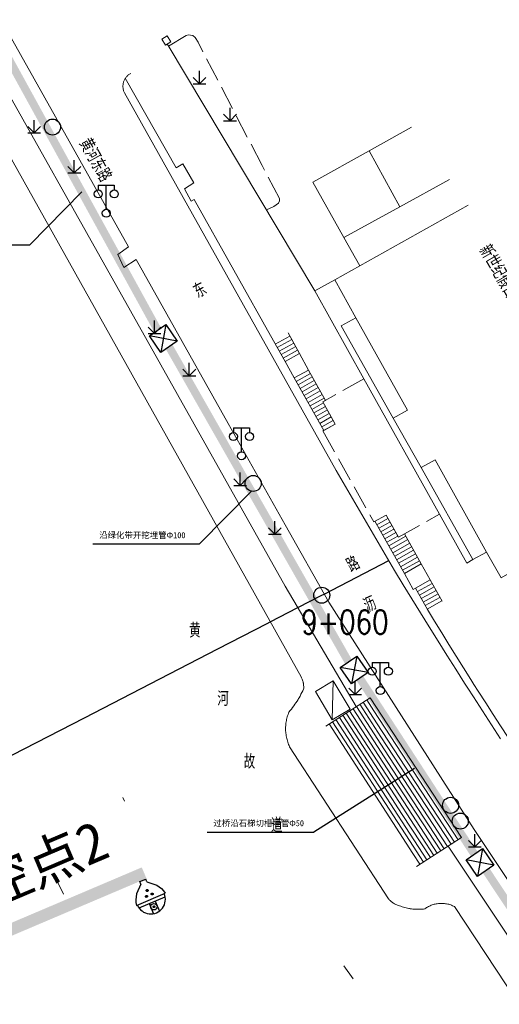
# Model space of a CAD drawing. Extents: x 39527407 to 39530665, y 3786466 to 3790957.
# Tile 50 of 113: x 39529753 to 39529813, y 3787397 to 3787519. Entities that reach past the tile are written whole.
import ezdxf
from ezdxf.enums import TextEntityAlignment as Align

# ---------------------------------------------------------------- set-up
doc = ezdxf.new("R2010")
doc.units = 0
doc.linetypes.add('X0', pattern=[4, 3, -1])
doc.layers.get('0').update_dxf_attribs({"linetype": 'CONTINUOUS'})
for name, color, linetype in [('04-安保监控', 4, 'CONTINUOUS'), ('DLSS', 4, 'CONTINUOUS'), ('JCDL_DMX_F', 30, 'CONTINUOUS'), ('JCDL_JMDD_F', 231, 'CONTINUOUS'), ('JCDL_JMDX_F', 231, 'CONTINUOUS'), ('JCDL_JT_ZJ', 100, 'CONTINUOUS'), ('JCDL_JTD_F', 100, 'CONTINUOUS'), ('JCDL_SX_ZJ', 5, 'CONTINUOUS'), ('JCDL_SXX_F', 5, 'CONTINUOUS'), ('JMD', 6, 'CONTINUOUS'), ('SXSS', 5, 'CONTINUOUS'), ('ZBTZ', 3, 'CONTINUOUS'), ('断面线', 2, 'CONTINUOUS'), ('水面监控', 7, 'CONTINUOUS'), ('综合管网', 1, 'CONTINUOUS')]:
    doc.layers.add(name, color=color, linetype=linetype)
for name, color, linetype, lineweight in [('JCDL_JMDX', 1, 'CONTINUOUS', 0), ('JCDL_ZBX_F', 7, 'CONTINUOUS', 0), ('TEXTL_ZJ', 7, 'CONTINUOUS', 0)]:
    doc.layers.add(name, color=color, linetype=linetype, lineweight=lineweight)
doc.styles.add('HT', font='simhei.ttf')
doc.styles.add('HZ', font='rs', dxfattribs={"width": 0.8, "bigfont": 'hztxt'})
doc.styles.get("Standard").update_dxf_attribs({"font": 'txt', "width": 1.1})
doc.linetypes.add('X19', pattern='A,4.5,[145,symbolx.shx,S=1,R=0,X=0,Y=1],4.5,-0.5,[146,symbolx.shx,S=1,R=0,X=0,Y=0],-0.5', length=10)
doc.linetypes.add('X35', pattern='A,2,[150,AAA.SHX,S=1,R=0,X=0,Y=1],2,[177,AAA.SHX,S=1,R=0,X=0,Y=0.8],1e-09', length=4)

# ---------------------------------------------------------------- blocks, each defined once
blk = doc.blocks.new('5820000')
at = {"color": 0, "linetype": 'Continuous'}
blk.add_circle((0, 0), 1, dxfattribs=at)
blk = doc.blocks.new('9530003')
at = {"color": 0}
for p, q in [((0, 0), (0, 1.6)), ((-0.8, 0), (0.8, 0))]:
    blk.add_line(p, q, dxfattribs=at)
at = {"color": 0, "linetype": 'Continuous'}
for points in [[(0, 0), (-0.8, 0.8)], [(0, 0), (0.8, 0.8)]]:
    blk.add_lwpolyline(points, dxfattribs=at)
blk = doc.blocks.new('3521000')
at = {"color": 0}
for p, q in [((-1, 3.5), (1, 3.5)), ((0, 0.5), (0, 3.5))]:
    blk.add_line(p, q, dxfattribs=at)
at = {"color": 0, "linetype": 'Continuous', "flags": 128}
for points in [[(-1, 3.5), (-1, 2.9)], [(1, 3.5), (1, 2.9)]]:
    blk.add_lwpolyline(points, dxfattribs=at)
at = {"color": 0}
for centre in [(-1, 2.4), (1, 2.4), (0, 0)]:
    blk.add_circle(centre, 0.5, dxfattribs=at)
blk = doc.blocks.new('弱电井')
at = {"layer": '综合管网', "linetype": 'Continuous', "lineweight": 30}
for p, q in [((39505996.61, 3778252.25), (39506001.85, 3778241.73)), ((39506004.49, 3778249.61), (39505993.97, 3778244.37))]:
    blk.add_line(p, q, dxfattribs=at)
blk.add_lwpolyline([(39505996.61, 3778252.25), (39506004.49, 3778249.61), (39506001.85, 3778241.73), (39505993.97, 3778244.37)], close=True, dxfattribs=at)
blk = doc.blocks.new('A$C2CD672AE')
at = {"layer": '04-安保监控', "color": 6}
for p, q in [((3.16, 8.38), (1.14, 6.57)), ((3.16, 8.38), (3.16, 9.15)), ((3.16, 9.15), (4.84, 9.15)), ((4.84, 8.38), (4.84, 9.15)), ((4.84, 8.38), (6.85, 6.57)), ((0.34, 5.24), (0.1, 4.53)), ((1.14, 6.57), (0.34, 5.24)), ((6.85, 6.57), (7.66, 5.24)), ((7.66, 5.24), (7.9, 4.53)), ((0.1, 4.53), (0, 3.79)), ((0, 3.79), (8, 3.79)), ((0.31, 2.95), (7.69, 2.95)), ((3.16, 2.95), (3.16, 0.09)), ((4.84, 2.95), (4.84, 0.09)), ((7.9, 4.53), (8, 3.79))]:
    blk.add_line(p, q, dxfattribs=at)
for centre, major_axis, start_param, end_param in [((3.26, 4.93), (0.188, 0.188), 6.28318530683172, 12.5663706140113), ((4.02, 6.27), (0.188, 0.188), 3.141593, 9.424778), ((4.85, 4.94), (0.188, 0.188), 3.141593, 9.424778), ((4, 3.79), (2.68, 2.68), 2.356194, 5.497787), ((4, 1.71), (0.595, 0.595), 5.497787, 11.780972), ((4, 1.71), (0.161, 0.161), 5.497787, 11.780972)]:
    blk.add_ellipse(centre, major_axis=major_axis, ratio=1, start_param=start_param, end_param=end_param, dxfattribs=at)
for points in [[(3.12, 5.16), (3.39, 5.16), (3.03, 5.07), (3.49, 5.07)], [(3.26, 5.2), (3.26, 5.2), (3.12, 5.16), (3.39, 5.16)], [(3.79, 6.4), (4.25, 6.4), (3.76, 6.27), (4.29, 6.27)], [(3.79, 6.13), (4.25, 6.14), (3.76, 6.27), (4.29, 6.27)], [(3.89, 6.5), (4.16, 6.5), (3.79, 6.4), (4.25, 6.4)], [(3.89, 6.04), (4.16, 6.04), (3.79, 6.13), (4.25, 6.14)], [(4.02, 6.53), (4.02, 6.53), (3.89, 6.5), (4.16, 6.5)], [(4.02, 6), (4.02, 6), (3.89, 6.04), (4.16, 6.04)], [(4.72, 5.17), (4.99, 5.17), (4.62, 5.07), (5.08, 5.07)], [(4.85, 5.2), (4.85, 5.2), (4.72, 5.17), (4.99, 5.17)], [(3.03, 5.07), (3.49, 5.07), (2.99, 4.93), (3.52, 4.93)], [(3.03, 4.8), (3.49, 4.8), (2.99, 4.93), (3.52, 4.93)], [(3.12, 4.7), (3.39, 4.7), (3.03, 4.8), (3.49, 4.8)], [(3.26, 4.67), (3.26, 4.67), (3.12, 4.7), (3.39, 4.7)], [(4.62, 5.07), (5.08, 5.07), (4.59, 4.94), (5.12, 4.94)], [(4.62, 4.8), (5.09, 4.81), (4.59, 4.94), (5.12, 4.94)], [(4.72, 4.71), (4.99, 4.71), (4.62, 4.8), (5.09, 4.81)], [(4.86, 4.67), (4.86, 4.67), (4.72, 4.71), (4.99, 4.71)]]:
    blk.add_solid(points, dxfattribs=at)

msp = doc.modelspace()

# ---------------------------------------------------------------- linework, layer by layer
at = {"layer": 'DLSS', "color": 9, "linetype": 'Continuous', "lineweight": 20, "elevation": -38.58}
for points in [[(39529727.628, 3787559.84272), (39529766.35199, 3787490.93972), (39529765.02069, 3787490.00386), (39529765.77339, 3787488.3635), (39529767.287, 3787489.38972), (39529778.768, 3787468.95171), (39529785.895, 3787456.30172), (39529791.315, 3787446.66872), (39529809.4182, 3787418.35889), (39529830.07498, 3787387.42772)], [(39529766.63999, 3787512.57472), (39529766.55687, 3787512.52978), (39529766.47642, 3787512.48021), (39529766.39867, 3787512.4265), (39529766.32383, 3787512.36881), (39529766.25211, 3787512.30728), (39529766.1837, 3787512.24209), (39529766.11879, 3787512.17341), (39529766.05755, 3787512.10144), (39529766.00016, 3787512.02637), (39529765.95399, 3787511.95871), (39529765.94677, 3787511.9484), (39529765.89753, 3787511.86774), (39529765.85256, 3787511.78463), (39529765.81201, 3787511.69928), (39529765.77596, 3787511.61193), (39529765.74453, 3787511.52281), (39529765.71779, 3787511.43217), (39529765.69583, 3787511.34026), (39529765.6787, 3787511.24733), (39529765.66645, 3787511.15363), (39529765.65911, 3787511.05942), (39529765.6567, 3787510.96495), (39529765.65923, 3787510.87049), (39529765.6667, 3787510.77628), (39529765.67907, 3787510.6826), (39529765.69632, 3787510.58969), (39529765.7184, 3787510.49781), (39529765.74525, 3787510.40721), (39529765.7768, 3787510.31813), (39529765.81296, 3787510.23082), (39529765.854, 3787510.14571), (39529792.222, 3787463.10172), (39529799.501, 3787450.62372), (39529800.5771, 3787448.86269), (39529801.658, 3787447.10459), (39529802.74331, 3787445.34921), (39529803.83302, 3787443.59657), (39529804.92713, 3787441.84666), (39529806.02563, 3787440.09952), (39529807.12852, 3787438.35513), (39529808.23578, 3787436.61352), (39529808.65099, 3787435.96372), (39529809.34742, 3787434.8747), (39529810.46341, 3787433.13867), (39529811.58377, 3787431.40545), (39529812.70847, 3787429.67505)]]:
    msp.add_lwpolyline(points, dxfattribs=at)
at = {"layer": 'JCDL_DMX_F', "color": 9, "linetype": 'X35', "lineweight": 0, "elevation": -38.58}
for points in [[(39529794.73008, 3787433.66829), (39529785.856, 3787448.68971), (39529728.36, 3787550.95371)], [(39529784.418, 3787479.23072), (39529774.553, 3787496.85271), (39529774.14542, 3787496.62878), (39529773.31299, 3787498.18972), (39529774.48882, 3787498.93564), (39529773.13499, 3787501.29771), (39529772.31087, 3787500.79151), (39529765.95399, 3787511.95871)], [(39529832.843, 3787401.03762), (39529820.29537, 3787419.84712), (39529819.33524, 3787421.26623), (39529818.37919, 3787422.68807), (39529817.42692, 3787424.11245), (39529816.47841, 3787425.53935), (39529815.53369, 3787426.96875), (39529814.59276, 3787428.40064), (39529813.65562, 3787429.83503), (39529812.72228, 3787431.27189), (39529811.79275, 3787432.71121), (39529810.86704, 3787434.153), (39529809.94514, 3787435.59723), (39529809.40581, 3787436.44677), (39529809.02708, 3787437.04389), (39529808.11285, 3787438.49298), (39529807.20246, 3787439.94449), (39529806.29592, 3787441.39841), (39529805.39323, 3787442.85471), (39529804.49439, 3787444.31341), (39529803.59975, 3787445.77468)], [(39529825.42777, 3787387.42772), (39529806.17767, 3787416.28089)]]:
    msp.add_lwpolyline(points, dxfattribs=at)
at = {"layer": 'JCDL_JMDX', "color": 9, "linetype": 'X19', "lineweight": 0, "elevation": -38.58}
msp.add_lwpolyline([(39529771.14867, 3787516.23048), (39529789.585, 3787485.46171)], dxfattribs=at)
at = {"layer": 'JCDL_JMDX', "color": 9, "linetype": 'Continuous', "lineweight": 0, "elevation": -38.58}
for points in [[(39529786.47, 3787479.84659), (39529784.63869, 3787478.83897)], [(39529787.67516, 3787477.65625), (39529786.25325, 3787480.24052)], [(39529785.86578, 3787476.66069), (39529784.418, 3787479.23072)], [(39529786.71103, 3787479.40852), (39529784.88411, 3787478.40331)], [(39529786.95206, 3787478.97045), (39529785.12953, 3787477.96766)], [(39529787.1931, 3787478.53238), (39529785.37494, 3787477.532)], [(39529787.43413, 3787478.09432), (39529785.62036, 3787477.09635)], [(39529785.86578, 3787476.66069), (39529787.67516, 3787477.65625)], [(39529787.67516, 3787477.65625), (39529788.78599, 3787475.59347)], [(39529787.01689, 3787474.61731), (39529785.86578, 3787476.66069)], [(39529788.78599, 3787475.59347), (39529787.01689, 3787474.61731)], [(39529787.25705, 3787474.19099), (39529789.01532, 3787475.18147)], [(39529790.88629, 3787471.82016), (39529788.78599, 3787475.59347)], [(39529790.69273, 3787468.09212), (39529787.01689, 3787474.61731)], [(39529787.50245, 3787473.75535), (39529789.2585, 3787474.74458)], [(39529787.74786, 3787473.31972), (39529789.50168, 3787474.3077)], [(39529787.99327, 3787472.88409), (39529789.74486, 3787473.87081)], [(39529788.23867, 3787472.44845), (39529789.98804, 3787473.43392)], [(39529788.48408, 3787472.01282), (39529790.23122, 3787472.99704)], [(39529788.72948, 3787471.57719), (39529790.4744, 3787472.56015)], [(39529788.97489, 3787471.14156), (39529790.71757, 3787472.12326)], [(39529789.22029, 3787470.70592), (39529790.6461, 3787471.50913)], [(39529790.57081, 3787471.64394), (39529790.88629, 3787471.82016)], [(39529792.11191, 3787468.8848), (39529790.57081, 3787471.64394)], [(39529789.4657, 3787470.27029), (39529790.88992, 3787471.0726)], [(39529789.7111, 3787469.83466), (39529791.13374, 3787470.63607)], [(39529789.95651, 3787469.39902), (39529791.37756, 3787470.19955)], [(39529790.20192, 3787468.96339), (39529791.62138, 3787469.76302)], [(39529790.44732, 3787468.52776), (39529791.8652, 3787469.32649)], [(39529790.69273, 3787468.09212), (39529792.11191, 3787468.8848)], [(39529797.07242, 3787456.76724), (39529800.731, 3787450.27271)], [(39529797.31782, 3787456.33161), (39529798.6913, 3787457.10533)], [(39529797.56323, 3787455.89598), (39529798.93512, 3787456.66881)], [(39529798.45028, 3787457.53685), (39529799.99122, 3787454.77802)], [(39529797.80863, 3787455.46034), (39529799.17894, 3787456.23228)], [(39529798.05404, 3787455.02471), (39529799.42276, 3787455.79576)], [(39529798.29945, 3787454.58908), (39529799.66658, 3787455.35923)], [(39529798.54485, 3787454.15345), (39529799.91041, 3787454.92271)], [(39529798.79026, 3787453.71781), (39529800.90756, 3787454.91056)], [(39529799.03567, 3787453.28218), (39529801.15138, 3787454.47403)], [(39529799.28107, 3787452.84655), (39529801.3952, 3787454.03751)], [(39529799.99122, 3787454.77802), (39529800.74609, 3787455.19965)], [(39529800.74609, 3787455.19965), (39529802.84005, 3787451.45073)], [(39529799.52648, 3787452.41092), (39529801.63903, 3787453.60098)], [(39529799.77188, 3787451.97528), (39529801.88285, 3787453.16446)], [(39529800.01729, 3787451.53965), (39529802.12667, 3787452.72793)], [(39529800.2627, 3787451.10402), (39529802.37049, 3787452.29141)], [(39529800.5081, 3787450.66839), (39529802.61431, 3787451.85488)], [(39529800.731, 3787450.27271), (39529802.84005, 3787451.45073)], [(39529802.84005, 3787451.45073), (39529803.9514, 3787449.461)], [(39529801.84236, 3787448.28298), (39529800.731, 3787450.27271)], [(39529803.9514, 3787449.461), (39529802.114, 3787448.43472)], [(39529803.9514, 3787449.461), (39529805.43717, 3787446.80095)], [(39529802.114, 3787448.43472), (39529801.84236, 3787448.28298)], [(39529802.114, 3787448.43472), (39529803.59975, 3787445.77468)], [(39529802.35782, 3787447.9982), (39529804.19522, 3787449.02447)], [(39529802.60163, 3787447.56167), (39529804.43904, 3787448.58795)], [(39529802.84545, 3787447.12515), (39529804.68286, 3787448.15143)], [(39529803.08927, 3787446.68863), (39529804.92668, 3787447.7149)], [(39529803.33309, 3787446.2521), (39529805.1705, 3787447.27838)], [(39529803.57691, 3787445.81558), (39529805.41432, 3787446.84186)], [(39529791.74628, 3787432.02982), (39529791.87499, 3787436.88872)], [(39529790.92799, 3787431.24572), (39529796.465, 3787434.77371)], [(39529796.03908, 3787434.50233), (39529796.91, 3787433.15694), (39529807.42015, 3787417.07972)], [(39529796.465, 3787434.77371), (39529807.85099, 3787417.35672)], [(39529794.33538, 3787433.41679), (39529798.69, 3787426.68986), (39529805.69677, 3787415.97171)], [(39529794.76131, 3787433.68818), (39529798.245, 3787428.30663), (39529806.12761, 3787416.24871)], [(39529795.18723, 3787433.95956), (39529797.8, 3787429.9234), (39529806.55846, 3787416.52571)], [(39529795.61315, 3787434.23095), (39529797.355, 3787431.54017), (39529806.9893, 3787416.80271)], [(39529792.20576, 3787432.05987), (39529800.915, 3787418.60602), (39529803.54254, 3787414.58671)], [(39529792.63169, 3787432.33126), (39529800.47, 3787420.22279), (39529803.97338, 3787414.86371)], [(39529793.05761, 3787432.60264), (39529800.025, 3787421.83956), (39529804.40423, 3787415.14071)], [(39529793.48353, 3787432.87402), (39529799.58, 3787423.45633), (39529804.83507, 3787415.41771)], [(39529793.90946, 3787433.14541), (39529799.135, 3787425.0731), (39529805.26592, 3787415.69471)], [(39529791.35391, 3787431.51711), (39529801.805, 3787415.37248), (39529802.68085, 3787414.03271)], [(39529791.77984, 3787431.78849), (39529801.36, 3787416.98925), (39529803.11169, 3787414.30971)], [(39529802.25, 3787413.75571), (39529807.85099, 3787417.35672)]]:
    msp.add_lwpolyline(points, dxfattribs=at)
at = {"layer": 'JCDL_JMDX', "color": 9, "linetype": 'X0', "lineweight": 0, "elevation": -38.58}
msp.add_lwpolyline([(39529795.70205, 3787474.50999), (39529790.57081, 3787471.64394), (39529792.11191, 3787468.8848), (39529790.581, 3787468.02971), (39529796.91937, 3787456.68176), (39529798.45028, 3787457.53685), (39529799.99122, 3787454.77802), (39529805.12247, 3787457.64407)], dxfattribs=at)
at = {"layer": 'JCDL_JMDX_F', "color": 9, "linetype": 'Continuous', "lineweight": 0, "elevation": -38.58}
msp.add_lwpolyline([(39529770.4964, 3787516.83696), (39529770.942, 3787516.10471), (39529771.60705, 3787516.50941), (39529771.16147, 3787517.24166), (39529770.4964, 3787516.83696)], dxfattribs=at)
at = {"layer": 'JCDL_SXX_F', "color": 9, "linetype": 'Continuous', "lineweight": 0, "elevation": -38.58}
for points in [[(39529765.83481, 3787421.89924), (39529765.62284, 3787422.35208)], [(39529793.19918, 3787401.39057), (39529794.35668, 3787399.75955)]]:
    msp.add_lwpolyline(points, dxfattribs=at)
at = {"layer": 'JCDL_ZBX_F', "color": 9, "linetype": 'X0', "lineweight": 0, "elevation": -38.58}
msp.add_lwpolyline([(39529783.53318, 3787495.56171), (39529784.46398, 3787495.99914), (39529785.03056, 3787496.40886), (39529785.16732, 3787496.70152), (39529785.16732, 3787496.97467), (39529783.00249, 3787501.07337), (39529775.01909, 3787516.45059), (39529774.64976, 3787517.02787), (39529774.36073, 3787517.28444), (39529774.07169, 3787517.33255), (39529773.81477, 3787517.36462), (39529773.52574, 3787517.30048), (39529771.32304, 3787515.93945)], dxfattribs=at)
at = {"layer": 'JMD', "color": 9, "linetype": 'Continuous', "lineweight": 0, "elevation": -38.58}
for points in [[(39529806.35601, 3787499.36031), (39529800.17467, 3787495.957), (39529796.3387, 3787502.92417), (39529801.63635, 3787505.88793)], [(39529800.17467, 3787495.957), (39529793.196, 3787492.11472), (39529789.331, 3787499.00371), (39529796.3387, 3787502.92417), (39529800.17467, 3787495.957)], [(39529808.68974, 3787496.13261), (39529795.16972, 3787488.58105), (39529793.196, 3787492.11472), (39529800.17467, 3787495.957), (39529806.35602, 3787499.36031)], [(39529828.73374, 3787458.73651), (39529816.04111, 3787451.57316), (39529812.77973, 3787449.73254), (39529810.98974, 3787452.93726), (39529804.56812, 3787464.43428), (39529802.81641, 3787463.45586), (39529799.33936, 3787469.6282), (39529801.11355, 3787470.61917), (39529794.69193, 3787482.11619), (39529792.05325, 3787486.84035), (39529795.16972, 3787488.58105), (39529808.68974, 3787496.13261)], [(39529802.81641, 3787463.45586), (39529809.27985, 3787451.98221), (39529808.52149, 3787451.55862), (39529805.12247, 3787457.64407), (39529795.70205, 3787474.50999), (39529789.585, 3787485.46171), (39529792.05325, 3787486.84035), (39529794.69193, 3787482.11619), (39529792.87592, 3787481.10186), (39529799.33936, 3787469.6282), (39529802.81641, 3787463.45586)], [(39529794.69193, 3787482.11619), (39529801.11355, 3787470.61917), (39529799.33936, 3787469.6282), (39529792.87592, 3787481.10186), (39529794.69193, 3787482.11619)], [(39529802.81641, 3787463.45586), (39529804.56812, 3787464.43428), (39529810.98974, 3787452.93726), (39529809.27985, 3787451.98221), (39529802.81641, 3787463.45586)], [(39529791.87499, 3787436.88872), (39529793.97999, 3787433.36372), (39529791.74628, 3787432.02982), (39529789.64129, 3787435.55482), (39529791.87499, 3787436.88872)]]:
    msp.add_lwpolyline(points, dxfattribs=at)
at = {"layer": 'SXSS', "color": 9, "linetype": 'X35', "lineweight": 0, "elevation": -38.58}
msp.add_lwpolyline([(39529821.08572, 3787387.42772), (39529806.97999, 3787408.75272), (39529806.8645, 3787408.8122), (39529806.74667, 3787408.86692), (39529806.62686, 3787408.91716), (39529806.50524, 3787408.96283), (39529806.38198, 3787409.00389), (39529806.25726, 3787409.04026), (39529806.13126, 3787409.0719), (39529806.00415, 3787409.09877), (39529805.887, 3787409.11872), (39529805.87612, 3787409.12082), (39529805.74735, 3787409.13802), (39529805.61802, 3787409.15034), (39529805.48831, 3787409.15778), (39529805.35842, 3787409.16032), (39529805.22853, 3787409.15796), (39529805.09881, 3787409.15069), (39529804.96947, 3787409.13854), (39529804.84067, 3787409.12151), (39529804.71261, 3787409.09964), (39529804.58547, 3787409.07294), (39529804.45942, 3787409.04147), (39529804.33465, 3787409.00527), (39529804.21134, 3787408.96438), (39529804.08966, 3787408.91886), (39529803.96978, 3787408.86879), (39529803.85187, 3787408.81423), (39529803.73611, 3787408.75526), (39529803.62266, 3787408.69196), (39529803.51168, 3787408.62443), (39529803.40332, 3787408.55275), (39529803.29799, 3787408.47671), (39529803.12983, 3787408.45559), (39529802.96112, 3787408.43934), (39529802.79203, 3787408.42759), (39529802.62269, 3787408.42036), (39529802.45323, 3787408.41766), (39529802.28374, 3787408.41947), (39529802.11437, 3787408.42581), (39529801.94523, 3787408.43667), (39529801.77643, 3787408.45204), (39529801.60811, 3787408.47191), (39529801.44038, 3787408.49626), (39529801.373, 3787408.50772), (39529801.27336, 3787408.52508), (39529801.10716, 3787408.55835), (39529800.94192, 3787408.59604), (39529800.77773, 3787408.63813), (39529800.61473, 3787408.68459), (39529800.45303, 3787408.73538), (39529800.29274, 3787408.79046), (39529800.13398, 3787408.84981), (39529799.977, 3787408.91372), (39529799.87497, 3787408.9466), (39529799.77455, 3787408.98413), (39529799.67581, 3787409.02589), (39529799.57893, 3787409.0718), (39529799.48408, 3787409.12178), (39529799.39144, 3787409.17573), (39529799.30018, 3787409.23446), (39529799.21343, 3787409.29518), (39529799.12839, 3787409.36045), (39529799.04619, 3787409.42928), (39529798.96698, 3787409.50152), (39529798.89091, 3787409.57706), (39529798.81811, 3787409.65576), (39529798.749, 3787409.73772), (39529786.43399, 3787428.67172), (39529786.36835, 3787428.81638), (39529786.30744, 3787428.9631), (39529786.25094, 3787429.11158), (39529786.19891, 3787429.26168), (39529786.1514, 3787429.41327), (39529786.10846, 3787429.56621), (39529786.07011, 3787429.72038), (39529786.03639, 3787429.87562), (39529786.00734, 3787430.0318), (39529785.98297, 3787430.18878), (39529785.96332, 3787430.34642), (39529785.9484, 3787430.50458), (39529785.93821, 3787430.66312), (39529785.93278, 3787430.82189), (39529785.93211, 3787430.98075), (39529785.93619, 3787431.13955), (39529785.94503, 3787431.29817), (39529785.95861, 3787431.45645), (39529785.966, 3787431.52171), (39529785.97692, 3787431.61425), (39529785.99995, 3787431.77143), (39529786.02768, 3787431.92786), (39529786.06008, 3787432.08338), (39529786.09711, 3787432.23786), (39529786.13876, 3787432.39117), (39529786.18498, 3787432.54316), (39529786.23573, 3787432.6937), (39529786.29097, 3787432.84265), (39529786.351, 3787432.98972), (39529786.50588, 3787433.17777), (39529786.65694, 3787433.36892), (39529786.80442, 3787433.56284), (39529786.94826, 3787433.75947), (39529787.08841, 3787433.95875), (39529787.22483, 3787434.16061), (39529787.35746, 3787434.36496), (39529787.48627, 3787434.57176), (39529787.54799, 3787434.67471), (39529787.61121, 3787434.78091), (39529787.73223, 3787434.99236), (39529787.84929, 3787435.20602), (39529787.96236, 3787435.42182), (39529788.07139, 3787435.63969), (39529788.17599, 3787435.85971), (39529788.18501, 3787435.97174), (39529788.1888, 3787436.08406), (39529788.18776, 3787436.19645), (39529788.18189, 3787436.30869), (39529788.17121, 3787436.42057), (39529788.15572, 3787436.53189), (39529788.14578, 3787436.58725), (39529788.13546, 3787436.64245), (39529788.11048, 3787436.75202), (39529788.0808, 3787436.86043), (39529788.04649, 3787436.96746), (39529788.00762, 3787437.07291), (39529787.96425, 3787437.1766), (39529787.91646, 3787437.27833), (39529787.86399, 3787437.37771), (39529725.004, 3787549.62172)], dxfattribs=at)
at = {"layer": '断面线', "color": 9, "elevation": -38.58, "flags": 128}
msp.add_lwpolyline([(39529708.35755, 3787405.1702), (39529726.1238, 3787414.34344), (39529732.24972, 3787417.50643), (39529734.68821, 3787418.7587), (39529735.019, 3787418.9363), (39529743.23866, 3787423.18035), (39529751.90205, 3787427.65352), (39529760.86074, 3787432.27916), (39529770.24982, 3787437.12702), (39529777.49501, 3787440.86793), (39529783.63981, 3787444.04067), (39529784.02202, 3787444.23801), (39529787.44254, 3787446.00413), (39529790.43812, 3787447.55084), (39529790.73301, 3787447.7031), (39529798.78076, 3787451.85839)], dxfattribs=at)
at = {"layer": '断面线', "color": 9}
msp.add_circle((39529790.43812, 3787447.55084, -38.58), 1, dxfattribs=at)
at = {"layer": '水面监控', "color": 6, "const_width": 1.5, "elevation": -38.58}
msp.add_lwpolyline([(39529768.29689, 3787412.95152), (39529740.6885, 3787401.21367)], dxfattribs=at)
at = {"layer": '水面监控', "color": 9, "linetype": 'Continuous', "lineweight": 0, "elevation": -38.58}
msp.add_lwpolyline([(39529757.35541, 3787412.07576), (39529758.25082, 3787410.2874)], dxfattribs=at)
at = {"layer": '综合管网', "color": 1, "linetype": 'Continuous', "lineweight": 30}
for p, q in [((39529760.52286, 3787497.80024, -38.58), (39529754.07039, 3787491.22645)), ((39529740.76161, 3787491.22645), (39529754.07039, 3787491.22645)), ((39529781.66174, 3787460.50934, -38.58), (39529775.20926, 3787453.93555)), ((39529761.90048, 3787453.93555), (39529775.20926, 3787453.93555)), ((39529801.98978, 3787425.97063, -38.58), (39529789.44411, 3787418.04932)), ((39529776.13533, 3787418.04932), (39529789.44411, 3787418.04932))]:
    msp.add_line(p, q, dxfattribs=at)
at = {"layer": '综合管网', "color": 1, "linetype": 'Continuous', "lineweight": 30, "const_width": 1, "elevation": -38.58, "flags": 128}
for points in [[(39529751.05021, 3787515.03649), (39529769.99552, 3787480.564)], [(39529771.40653, 3787478.50779), (39529793.76765, 3787439.26281)], [(39529810.93038, 3787413.22855), (39529827.40683, 3787388.35666)]]:
    msp.add_lwpolyline(points, dxfattribs=at)
at = {"layer": '综合管网', "color": 6, "linetype": 'Continuous', "lineweight": 30, "const_width": 1, "flags": 128}
msp.add_lwpolyline([(39529795.17867, 3787437.20661), (39529809.4593, 3787415.28476)], dxfattribs=at)

# ---------------------------------------------------------------- block references
at = {"layer": 'JCDL_JMDD_F', "color": 9}
for p in [(39529763.57999, 3787495.14672, -38.58), (39529780.435, 3787464.92272, -38.58), (39529797.73699, 3787435.67471, -38.58)]:
    msp.add_blockref('3521000', p, dxfattribs=at)
at = {"layer": 'JCDL_JTD_F', "color": 9}
for p in [(39529756.87699, 3787505.88372, -38.58), (39529781.891, 3787461.48271, -38.58), (39529806.497, 3787421.37472, -38.58), (39529807.706, 3787419.41372, -38.58)]:
    msp.add_blockref('5820000', p, dxfattribs=at)
at = {"layer": 'ZBTZ', "color": 9}
for p in [(39529775.2067, 3787511.26795, -38.58), (39529779.00595, 3787506.66872, -38.58), (39529754.59778, 3787505.16024, -38.58), (39529759.59702, 3787500.16099, -38.58), (39529769.59552, 3787480.164, -38.58), (39529773.9281, 3787474.89808, -38.58), (39529780.26066, 3787461.23368, -38.58), (39529784.59325, 3787455.16776, -38.58), (39529794.5917, 3787435.17082, -38.58), (39529809.51035, 3787416.19457, -38.58)]:
    msp.add_blockref('9530003', p, dxfattribs=at)
at = {"layer": '水面监控', "color": 6, "xscale": 0.4799999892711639, "yscale": 0.4800000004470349, "zscale": 0.4800000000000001, "rotation": 23.03301827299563}
msp.add_blockref('A$C2CD672AE', (39529768.07831, 3787407.23902, -38.58), dxfattribs=at)
at = {"layer": '综合管网', "color": 9, "linetype": 'Continuous', "lineweight": 30, "xscale": 0.3000000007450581, "yscale": 0.3000000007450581, "zscale": 0.3000000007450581, "rotation": 322.9863596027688}
for p in [(29383843.61529, 10017253.65661, -38.58), (29383867.38743, 10017212.35543), (29383883.07907, 10017188.37738, -38.58)]:
    msp.add_blockref('弱电井', p, dxfattribs=at)

# ---------------------------------------------------------------- texts
at = {"layer": 'JCDL_JT_ZJ', "color": 9, "lineweight": 0, "style": 'HZ', "width": 0.8}
for s, rotation, p in [('东', 28.0240824, (39529775.28117, 3787483.97258, -38.58)), ('路', 28.0240824, (39529794.37826, 3787449.83147, -38.58)), ('沥', 23.9483685, (39529796.3664, 3787444.81477, -38.58))]:
    msp.add_text(s, height=1.8, rotation=rotation, dxfattribs=at).set_placement(p, align=Align.BOTTOM_LEFT)
at = {"layer": 'JCDL_SX_ZJ', "color": 9, "lineweight": 0, "style": 'HZ', "width": 0.8}
for s, p in [('黄', (39529773.91119, 3787441.7317, -38.58)), ('河', (39529777.4147, 3787433.2167, -38.58)), ('故', (39529780.71106, 3787425.3931, -38.58)), ('道', (39529784.10985, 3787417.46236, -38.58))]:
    msp.add_text(s, height=1.8, dxfattribs=at).set_placement(p, align=Align.BOTTOM_LEFT)
at = {"layer": 'TEXTL_ZJ', "color": 9, "style": 'HZ', "width": 0.8}
for s, rotation, p in [('徐州市市政工程养护管理处', -63.06601, (39529772.53572, 3787536.73153, -38.58)), ('黄河东路', -60.902449, (39529759.5841, 3787503.61382, -38.58)), ('新世纪假日俱乐部', -59.8542138, (39529809.42425, 3787490.30958, -38.58))]:
    msp.add_text(s, height=1.8, rotation=rotation, dxfattribs=at).set_placement(p, align=Align.BOTTOM_LEFT)
at = {"layer": '断面线', "color": 9, "linetype": 'Continuous', "style": 'HZ', "width": 0.8}
msp.add_text('9+060', height=3, dxfattribs=at).set_placement((39529798.77147, 3787444.21034, -38.58), align=Align.MIDDLE_RIGHT)
at = {"layer": '水面监控', "color": 9, "linetype": 'ByBlock', "lineweight": 30, "insert": (39529740.38738, 3787410.3438, -38.58), "char_height": 5, "width": 39.99046, "attachment_point": 1, "rotation": 23.0330183}
msp.add_mtext('{\\fSimSun|b0|i0|c134|p54;\\C256;监控点2}', dxfattribs=at)
at = {"layer": '综合管网', "color": 1, "linetype": 'Continuous', "lineweight": 30, "char_height": 0.75, "width": 12.7553929, "attachment_point": 1, "style": 'HT'}
for s, insert in [('沿绿化带开挖埋管Φ100', (39529762.69808, 3787455.41037)), ('过桥沿石梯切槽埋管Φ50', (39529776.93293, 3787419.52414))]:
    msp.add_mtext(s, dxfattribs=dict(at, insert=insert))

doc.saveas('drawing.dxf')
